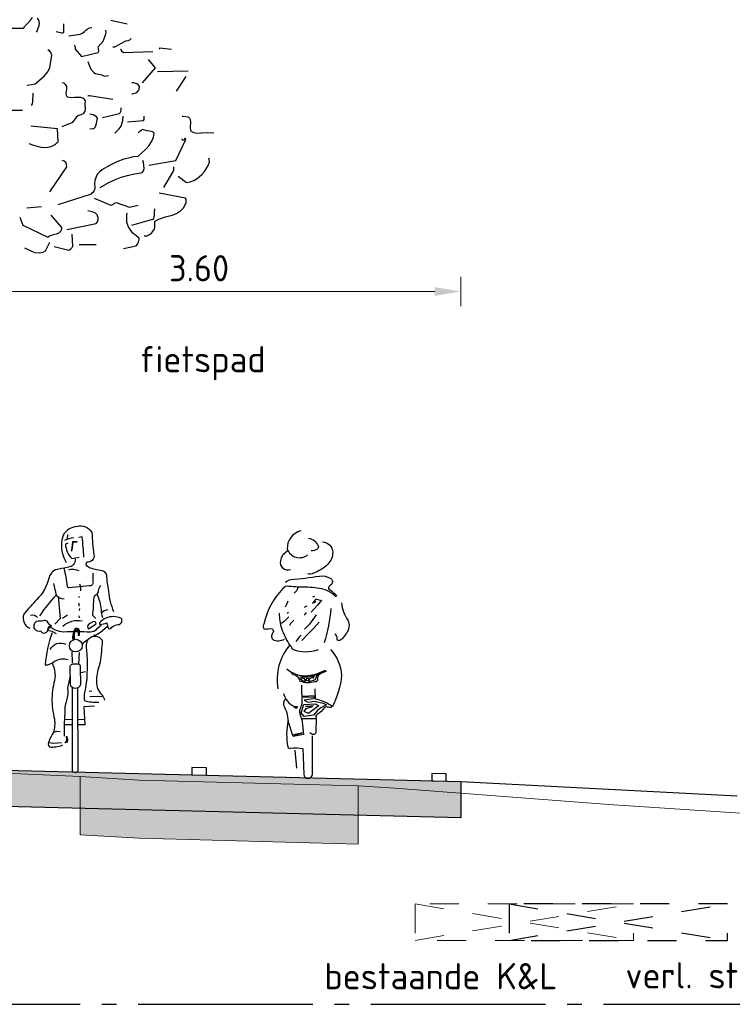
# Model space of a CAD drawing. Header units: metres. Extents: x 180716 to 180809, y 418548 to 418668.
# Tile 25 of 148: x 180743.12 to 180748.02, y 418592.59 to 418599.36. Entities that reach past the tile are written whole.
import ezdxf

# ---------------------------------------------------------------- set-up
doc = ezdxf.new("R2010")
doc.units = ezdxf.units.M
doc.linetypes.add('AL-NAP_LIJN', pattern=[15.25, 12, -1.5, 0.25, -1.5])
doc.linetypes.add('NLCS-HIDDEN', pattern=[4, 2, -2])
doc.layers.get('0').update_dxf_attribs({"color": 30, "lineweight": 0})
doc.layers.get('Defpoints').update_dxf_attribs({"lineweight": 0})
for name, color, linetype, lineweight in [('B-WE-GW-BERM-GD', 253, 'Continuous', 0), ('B-WE-KL-STROOK-GD', 8, 'NLCS-HIDDEN', 18), ('B-WE-VH-M', 253, 'Continuous', 0), ('B-WE-VH-VERHARDING_ASFALT-GD', 253, 'Continuous', 0), ('N-WE-GR-BOOM-SD', 90, 'Continuous', 25), ('N-WE-GW-BERM-GD', 90, 'Continuous', 30), ('N-WE-KL-STROOK-GD', 7, 'NLCS-HIDDEN', 25), ('N-WE-VH-M', 7, 'Continuous', 18), ('N-WE-VH-VERHARDING_ASFALT-GD', 210, 'Continuous', 30), ('N-WE-VW-MARKERING-GD', 7, 'Continuous', 30), ('N-WE-WH-WATERPEIL_ZOMERPEIL-GD', 150, 'AL-NAP_LIJN', 25), ('X-XX-AL-AANKLEDING-SD', 6, 'Continuous', 25), ('X-XX-AL-PRINCIPEPROFIEL-T18', 1, 'Continuous', 18)]:
    doc.layers.add(name, color=color, linetype=linetype, lineweight=lineweight)
doc.layers.add('B-WE-VH-VERHARDING_ASFALT-AD', color=253, linetype='Continuous', lineweight=0, transparency=0.5)
doc.layers.add('N-WE-VH-VERHARDING_ASFALT-AD', color=212, linetype='Continuous', lineweight=18, transparency=0.3)
doc.styles.add('NLCS-ISO-M100-T18', font='NLCS-ISO.ttf', dxfattribs={"height": 0.18})
doc.dimstyles.new('NLCS-M100-T18-PIJL_L2_H1', dxfattribs={"dimscale": 0.1, "dimtxt": 2.5, "dimasz": 1.8, "dimexe": 2, "dimexo": 2, "dimgap": 0.7, "dimtad": 1, "dimzin": 0, "dimdsep": 46, "dimtxsty": 'NLCS-ISO-M100-T18', "dimcen": 0, "dimdle": 2, "dimclrd": 256, "dimclre": 256, "dimclrt": 1, "dimadec": 1, "dimazin": 0, "dimtfac": 1, "dimtdec": 3, "dimtofl": 0, "dimtmove": 0, "dimatfit": 3, "dimfxl": 2, "dimfxlon": 1, "dimtfillclr": 256, "dimtolj": 1, "dimtzin": 0, "dimlwd": -1, "dimlwe": -1, "dimarcsym": 0})

# ---------------------------------------------------------------- blocks, each defined once
blk = doc.blocks.new('*D18')
at = {"layer": 'Defpoints', "color": 0, "transparency": 16777216}
for p in [(180742.5577, 418597.4876), (180746.1577, 418597.4876), (180746.1577, 418593.8351)]:
    blk.add_point(p, dxfattribs=at)
at = {"layer": 'N-WE-VH-M', "transparency": 16777216}
for p, q in [((180742.5577, 418597.4876), (180742.5577, 418597.5876)), ((180746.1577, 418597.3876), (180746.1577, 418597.5876)), ((180742.7377, 418597.4876), (180745.9777, 418597.4876))]:
    blk.add_line(p, q, dxfattribs=at)
for points in [[(180742.7377, 418597.5176), (180742.7377, 418597.4576), (180742.5577, 418597.4876)], [(180745.9777, 418597.5176), (180745.9777, 418597.4576), (180746.1577, 418597.4876)]]:
    blk.add_solid(points, dxfattribs=at)
at = {"layer": 'N-WE-VH-M', "color": 1, "transparency": 16777216, "insert": (180744.3577, 418597.6476), "char_height": 0.18, "attachment_point": 5, "style": 'NLCS-ISO-M100-T18'}
blk.add_mtext('\\A1;3.60', dxfattribs=at)
blk = doc.blocks.new('SAL-AANKLEDING_FIETSTER_ACHTERAANZICHT-D')
for points in [[(-0.0504, 1.7021, 0.372994), (-0.1443, 1.5767, 0.503668), (-0.0042, 1.5368, 150.934799)], [(0.0979, 1.6266, -0.402545), (0.1682, 1.5556, -0.204448), (0.1345, 1.4731, -0.107787), (0.0361, 1.4107, -0.232599), (-0.0044, 1.4068, 0.756423)], [(0.0015, 1.653, -0.251678), (0.0686, 1.5993, -0.398814), (0.0603, 1.5772, -0.187011), (0.0199, 1.5643, 2.207361)], [(-0.14, 1.5646, 0.236676), (-0.1919, 1.4969, 0.583386), (-0.1221, 1.4377, -0.497614)], [(-0.1561, 1.3504, -0.154336), (-0.1187, 1.3683, 0.021693), (0.0774, 1.392, -0.153975), (0.1511, 1.3768, -0.433195), (0.1625, 1.3386, -0.162977), (0.1427, 1.3212, 0.569715), (0.1515, 1.2961, 0.021653), (0.1923, 1.2603, -1.283993), (0.1843, 1.2542, 0.093544), (0.1239, 1.2945, 0.069195), (-0.0034, 1.3146, -0.023921), (-0.1336, 1.3208, 0.290835), (-0.1751, 1.3053, 0.143139), (-0.3047, 1.0611, 0.369113), (-0.3031, 1.0267, -0.046879), (-0.248, 1.0299, -0.302343), (-0.2409, 1.0045, 0.421236), (-0.2431, 0.955, 0.24644), (-0.1644, 0.9582, -4.327813)], [(0.1556, 1.1681, -0.053306), (0.1095, 0.9327, 2.556335)], [(0.2284, 1.2065, 0.107816), (0.271, 1.0877, -0.189381), (0.2796, 1.0412, -0.091131), (0.2631, 0.999, -0.043732), (0.2353, 0.9617, -0.167948), (0.2105, 0.9478, -0.498715), (0.1991, 0.9583, 0.241276), (0.1855, 0.9935, 2.413704)], [(0.0671, 0.8838, -0.173851), (-0.1021, 0.8837, 0.000578), (-0.1236, 0.9143, -0.07661), (-0.1814, 1.0313, -0.079973), (-0.197, 1.1368, -39.687992)], [(-0.1268, 0.9153, 0.224282), (-0.2093, 0.6171, 1.028931)], [(0.1536, 0.8876, -0.165288), (0.2287, 0.709, -0.089622), (0.1674, 0.4952, 0.086704), (0.0488, 0.5461), (0.0479, 0.6165)], [(-0.1483, 0.7543, 0.205807), (-0.0029, 0.7072, 0.105757), (0.1122, 0.7432, -0.456483), (0.121, 0.7346, 0.023268), (0.0763, 0.7152, 0.20987), (0.0653, 0.7021, 0.124642), (0.0646, 0.6835, -0.545926), (0.0453, 0.6643, -0.163265), (-0.0546, 0.6673, 0.038987), (-0.069, 0.6957, 0.125271), (-0.1029, 0.7135), (-0.1294, 0.74)], [(-0.0475, 0.6412), (-0.0434, 0.511, -0.034198), (-0.0531, 0.4855, 0.227614), (-0.0583, 0.4433, -0.044454), (-0.0408, 0.39), (-0.0328, 0.3018), (-0.1044, 0.2886), (-0.1376, 0.3946, 0.132618), (-0.1685, 0.5008, -0.216367), (-0.1558, 0.5446, -1.928019)], [(-0.171, 0.5841, 0.221629), (-0.0951, 0.494), (-0.074, 0.4938), (-0.0835, 0.4814), (-0.0999, 0.4927)], [(0.1689, 0.4979, -0.325073), (0.1392, 0.489, 0.185728), (0.1113, 0.4882, -0.09132), (0.0614, 0.4386, 0.488493), (0.0552, 0.4164), (0.0527, 0.3209, -0.568599), (0.0238, 0.3047, -0.009736), (0.0097, 0.3132, 0.656385)], [(-0.1384, 0.3983, 0.098289), (-0.1407, 0.2161, 0.549463), (-0.122, 0.2086, -0.073152), (-0.0366, 0.205), (-0.0313, 0.028, 0.941313), (0.0288, 0.0262), (0.0283, 0.2922)]]:
    blk.add_lwpolyline(points, format="xyb")
for points in [[(-0.0715, 1.3119), (-0.078, 1.2918), (-0.0976, 1.2731)], [(0.0901, 1.2251), (0.0643, 1.1921), (0.0207, 1.1437)], [(0.0848, 1.2225), (0.0526, 1.2323), (0.0291, 1.2058), (0.0537, 1.2164)], [(0.0435, 1.2506), (0.0292, 1.2468)], [(-0.1399, 1.2184), (-0.1499, 1.196), (-0.1582, 1.1779)], [(-0.0096, 1.1856), (-0.0292, 1.1747)], [(-0.1336, 1.1119), (-0.166, 1.0786), (-0.1848, 1.0645)], [(-0.1352, 1.1435), (-0.146, 1.1347)], [(-0.0994, 1.0886), (-0.1199, 1.0679), (-0.1294, 1.0513)], [(-0.014, 1.1421), (-0.0288, 1.1237)], [(0.0547, 1.1254), (0.0076, 1.0617), (-0.027, 1.0254)], [(0.0749, 1.0752), (0.0353, 1.0316), (-0.0003, 0.9933), (-0.0437, 0.9484)], [(-0.0486, 0.9851), (-0.0624, 0.9718), (-0.0864, 0.9413)], [(-0.0589, 0.6864), (-0.0392, 0.6731), (-0.0199, 0.6674), (-0.0269, 0.6855), (-0.0481, 0.6895)], [(-0.0577, 0.6982), (0.007, 0.6996), (0.0871, 0.7247)], [(0.0595, 0.7093), (0.0475, 0.6769), (0.0035, 0.6637), (0.0105, 0.6876), (0.0411, 0.7022), (0.0309, 0.6851)], [(-0.0347, 0.5583), (0.04, 0.5607), (0.0368, 0.5469), (-0.0293, 0.5384), (-0.0032, 0.5251), (0.0428, 0.532), (0.1017, 0.5166), (0.1264, 0.5051), (0.0859, 0.4861), (0.0646, 0.467), (0.0365, 0.436), (-0.0273, 0.4265), (-0.049, 0.4514), (-0.0308, 0.509), (0.0494, 0.514), (0.0738, 0.5002), (0.0312, 0.4692), (0.0026, 0.4465), (-0.0279, 0.461), (-0.0139, 0.4816), (0.0288, 0.4951), (-0.0189, 0.4949), (0.0369, 0.5014)], [(-0.0451, 0.565), (0.0488, 0.5713)], [(-0.0439, 0.4117), (0.0308, 0.4123), (0.0514, 0.4129)], [(-0.1004, 0.3032), (-0.0366, 0.3156)], [(-0.0961, 0.2974), (-0.0476, 0.3111)], [(-0.0777, 0.0704), (-0.0911, 0.1933)]]:
    blk.add_lwpolyline(points)
blk.add_circle((-0.0056, 0.6805), 0.00976)
blk = doc.blocks.new('SAL-AANKLEDING_FIETSTER_VOORAANZICHT-D')
for points in [[(0.0102, 1.6936, 0.224954), (-0.0855, 1.6328, 0.218026), (-0.0646, 1.4466, -0.070213)], [(0.0102, 1.6936, -0.362904), (0.1127, 1.652, 0.015093), (0.1262, 1.4992, -0.568041), (0.0785, 1.4489, 0.463013), (0.0794, 1.4201, 0.11132), (0.1697, 1.3934, -0.31235), (0.2134, 1.3596, 0.04183), (0.2272, 1.2473, 0.074826), (0.2616, 1.1086, 1453.487325)], [(-0.0729, 1.5991, -0.105441), (-0.0101, 1.6172, -1.362009)], [(-0.0519, 1.578), (-0.0691, 1.5724, 0.16771), (-0.0256, 1.4722), (0.0264, 1.4819)], [(0.0585, 1.4818, 0.012848), (0.0467, 1.6221), (0.0242, 1.6179)], [(-0.0047, 1.4753, -0.429934), (-0.0392, 1.415, -0.021707), (-0.1148, 1.4001, 0.316506), (-0.1812, 1.3422, -0.14059), (-0.2657, 1.1907, 0.032752), (-0.3547, 1.0897, 0.39656), (-0.3146, 0.9941, 2.431502)], [(-0.0796, 1.4062, -0.027944), (-0.0566, 1.2812, 0.422814), (-0.0458, 1.273), (0.0973, 1.2873, 0.51068), (0.123, 1.3137), (0.123, 1.3717)], [(-0.0459, 1.3955, -0.201307), (0.0232, 1.3894, -0.293478)], [(-0.1511, 1.3015, -0.014584), (-0.1326, 1.2212, 0.043832), (-0.2474, 1.0786, 3.218337)], [(-0.1333, 1.2211, 0.170934), (-0.0771, 1.1955, 0.38449)], [(0.1406, 1.0593), (0.1193, 1.0811, 0.008797), (0.128, 1.207, -0.226735), (0.1429, 1.2247, 0.298471), (0.1587, 1.2496, -0.223663), (0.1754, 1.2865, -4.108203)], [(0.1474, 1.2262, -0.087706), (0.1764, 1.1193, 0.04255), (0.1854, 1.0683, -2.271623)], [(-0.3093, 1.0839, -0.322135), (-0.2611, 1.0678, 1.351223)], [(0.2218, 1.1193, 0.151778), (0.1795, 1.0988, 0.134147)], [(-0.1636, 1.0065, -0.168398), (-0.1938, 1.0421, 0.208056), (-0.2208, 1.0438, -0.01449), (-0.2667, 1.0406, 0.431381), (-0.2819, 0.9892, 0.342036), (-0.2384, 0.9754, 0.502767), (-0.2075, 0.9629, 0.321691), (-0.1874, 0.9919, -0.567898), (-0.1627, 1.0072, -1.321991)], [(-0.0872, 1.0079, -0.227843), (0.0461, 1.0452, 0.144244)], [(0.0891, 0.99), (0.1432, 1.0238, 0.561425), (0.1157, 1.0359, -0.015186), (0.0897, 1.0189, 0.437223), (0.0891, 0.99, -0.83324)], [(0.3122, 1.0622, 0.206679), (0.2107, 1.0636, 0.115586), (0.1643, 1.0302, 0.284772), (0.1682, 1.0181, 0.001883), (0.2155, 1.0295, 0.077479), (0.228, 0.9916, 0.472133), (0.2495, 1.0003, -0.166307), (0.2939, 1.018, 0.498514), (0.3168, 1.0595), (0.3122, 1.0622)], [(-0.1602, 0.9623, 0.073428), (-0.2073, 0.7409, 0.187521), (-0.1433, 0.7669, -0.191907), (-0.0497, 0.7793, 2.461001)], [(0.1766, 1.0118), (0.145, 0.986, -0.244623), (0.1043, 0.9665, 0.016865), (-0.0824, 0.9674, -0.118708), (-0.1363, 0.9812), (-0.179, 1.0031), (-0.1913, 0.9791), (-0.1617, 0.9723), (-0.1317, 0.9575)], [(0.2176, 1.004), (0.1715, 0.9648, -0.132229), (0.1251, 0.9437, 0.333695)], [(-0.1741, 0.8468, -0.408369), (-0.0653, 0.8837, 0.431027)], [(0.0466, 0.8865, -0.028217), (0.1132, 0.9359, -0.34375), (0.184, 0.9104, -0.008166), (0.1711, 0.7597, 0.053344), (0.144, 0.6535, 0.087477), (0.1524, 0.5794, 0.083197), (0.1821, 0.5357, -0.082582), (0.2004, 0.4982, -1.052457)], [(0.0855, 0.9168, 0.177371), (0.0763, 0.8421, -0.057471), (0.0702, 0.5829, 0.127258), (0.0612, 0.4959, 0.0836), (0.1599, 0.4859, 2.180609)], [(-0.1595, 0.754, -0.122303), (-0.1408, 0.652, 0.045301), (-0.162, 0.5118, 0.055524), (-0.1442, 0.367, -0.09123), (-0.1507, 0.2762, 0.06619), (-0.1815, 0.2181, 0.323893), (-0.1788, 0.1771, 0.121836), (-0.091, 0.1892, -1.824136), (-0.0913, 0.1879, -0.254)], [(-0.0351, 0.6168), (-0.0364, 0.7214, -0.443605), (-0.0131, 0.7493), (0.0139, 0.7485, -0.505348), (0.0336, 0.7263), (0.0342, 0.6058, -0.843072), (-0.0347, 0.6097), (-0.0351, 0.6168)], [(-0.0357, 0.6679, 0.016355), (-0.0548, 0.5817, -0.100875), (-0.0604, 0.4965, 0.107973), (-0.0733, 0.4037, 0.025875), (-0.0774, 0.2518, 20.285035)], [(0.0136, 0.5803), (0.0171, 0.0183, -0.965528), (-0.0194, 0.016), (-0.0202, 0.5823)]]:
    blk.add_lwpolyline(points, format="xyb")
for points in [[(-0.0557, 1.6383), (-0.0565, 1.6075)], [(0.0126, 1.5881), (-0.0198, 1.5882), (-0.0271, 1.5282)], [(0.0115, 1.5854), (-0.0173, 1.5848), (-0.0253, 1.5299)], [(0.0289, 1.2996), (0.0356, 1.2828), (0.0352, 1.251)], [(-0.1191, 1.2106), (-0.1057, 1.06), (-0.1421, 1.0207)], [(0.0264, 1.2117), (0.0213, 1.2029)], [(0.0241, 1.1658), (0.0224, 1.1444)], [(-0.088, 1.0617), (-0.0541, 1.0866)], [(0.0281, 1.1291), (0.0253, 1.116)], [(0.0242, 1.0777), (0.0246, 1.0641)], [(-0.0212, 0.756), (-0.0217, 0.8331)], [(0.0264, 0.826), (0.0202, 0.7453)], [(0.0364, 0.6889), (0.0684, 0.6956)], [(0.0941, 0.5609), (0.1121, 0.5632)], [(0.0995, 0.5236), (0.1486, 0.5251), (0.1886, 0.5234)], [(0.1314, 0.4564), (0.0584, 0.4526), (0.0651, 0.3289), (0.0187, 0.3292)], [(-0.0218, 0.3635), (-0.0738, 0.3664)], [(0.063, 0.3663), (0.022, 0.3634)], [(-0.1521, 0.2787), (-0.1273, 0.286), (-0.1041, 0.2837)], [(-0.0247, 0.3287), (-0.0737, 0.3295)], [(-0.1835, 0.2079), (-0.152, 0.2023), (-0.0966, 0.2076)], [(-0.0601, 0.2492), (-0.0542, 0.2249), (-0.0574, 0.2069), (-0.0722, 0.2048), (-0.066, 0.2113), (-0.0594, 0.2253), (-0.0596, 0.2357), (-0.0609, 0.2518)]]:
    blk.add_lwpolyline(points)
for points in [[(-0.0273, 1.5311), (-0.0299, 1.526), (-0.0232, 1.5271)], [(0.0237, 0.9487), (0.023, 0.9782), (0.0142, 0.9897), (-0.0049, 0.985), (-0.0096, 0.9705), (-0.0161, 0.9419), (-0.0146, 0.92), (-0.0093, 0.9235), (-0.0098, 0.9559), (-0.0035, 0.9815), (0.0138, 0.9806), (0.0207, 0.9728), (0.0198, 0.9485)]]:
    blk.add_lwpolyline(points, close=True)
blk.add_lwpolyline([(0.0274, 0.946), (0.0282, 0.9772, 0.668087), (-0.0071, 0.9836, 0.16058), (-0.0176, 0.9104), (-0.0054, 0.9182), (-0.0061, 0.9603, -1.047019), (0.0189, 0.9646), (0.0177, 0.9451)], format="xyb", close=True)
blk.add_circle((0.0026, 0.8743), 0.0437)
blk = doc.blocks.new('SGR-BOOM_S02_G_ZIJ-D')
at = {"flags": 128}
for points in [[(1.0709, 4.9496), (1.0776, 4.9473), (1.1198, 4.9473), (1.1298, 4.9551), (1.1343, 4.9607), (1.1521, 5.0207), (1.161, 5.0341), (1.1721, 5.0452), (1.2299, 5.0697), (1.29, 5.0574), (1.2933, 5.0541), (1.2989, 5.0407), (1.3066, 5.0218), (1.4701, 5.0218), (1.4757, 5.0318), (1.4924, 5.0508), (1.5168, 5.0763), (1.5291, 5.0941)], [(1.558, 4.9929), (1.5613, 5.0007), (1.5691, 5.0218), (1.5747, 5.0385), (1.5769, 5.0552), (1.5758, 5.0674), (1.5702, 5.0808), (1.5669, 5.083), (1.5658, 5.0852), (1.5624, 5.0886)], [(1.6925, 4.9974), (1.7014, 4.9951), (1.7215, 4.9907), (1.7315, 4.9896), (1.7393, 4.9896), (1.7459, 4.9929), (1.7459, 5.0496)], [(1.7804, 4.9685), (1.8571, 4.9785), (1.8727, 4.9862), (1.8872, 4.9974), (1.8961, 5.0063), (1.905, 5.0141), (1.9227, 5.0229), (1.9372, 5.0263)], [(2.0684, 5.0752), (2.1819, 5.0508)], [(1.8171, 4.9062), (1.8215, 4.8962), (1.8227, 4.8928), (1.8227, 4.8773), (1.866, 4.825), (1.9817, 4.8539), (1.985, 4.8628), (1.9839, 4.8828), (1.9806, 4.8917), (2.0184, 4.934), (2.0195, 4.9418), (2.0251, 4.954), (2.0306, 4.9685), (2.0351, 4.9829), (2.0373, 4.9918), (2.034, 5.0063)], [(2.0829, 4.8917), (2.0962, 4.8917), (2.1707, 4.934), (2.1885, 4.9351), (2.1997, 4.9395), (2.2074, 4.9496)], [(2.1352, 4.8773), (2.1363, 4.8762), (2.1374, 4.8728), (2.1429, 4.865), (2.1552, 4.8528), (2.3576, 4.8595)], [(2.401, 4.8773), (2.4032, 4.8795), (2.4043, 4.8817), (2.4054, 4.885), (2.4866, 4.8773)], [(1.4901, 4.6315), (1.4968, 4.6293), (1.548, 4.6371), (1.5791, 4.6626), (1.6114, 4.6938), (1.6336, 4.7193), (1.6492, 4.7471), (1.6636, 4.8361), (1.657, 4.8528), (1.6469, 4.8639), (1.6347, 4.8717)], [(1.9094, 4.7905), (1.9194, 4.7661), (1.9316, 4.7394), (1.9506, 4.7171), (1.9639, 4.7093), (1.9839, 4.7049), (2.0062, 4.6993), (2.0206, 4.6938), (2.0306, 4.6904), (2.0529, 4.6949)], [(2.2853, 4.6459), (2.3754, 4.7471), (2.3276, 4.805)], [(2.3898, 4.7227), (2.6011, 4.7271)], [(2.5211, 4.5881), (2.5867, 4.6882)], [(1.7348, 4.3435), (1.8082, 4.3735), (1.8127, 4.3802), (1.816, 4.3857), (1.8249, 4.3968), (1.836, 4.4157), (1.8449, 4.4213), (1.8649, 4.428), (1.8794, 4.4335), (1.8838, 4.4358), (1.8916, 4.448), (1.8938, 4.4636), (1.8927, 4.4992), (1.8938, 4.5158), (1.8916, 4.5236), (1.8872, 4.5303), (1.876, 4.5392), (1.8616, 4.5436), (1.8449, 4.5447), (1.8193, 4.5436), (1.7949, 4.5425), (1.7737, 4.547), (1.7682, 4.5492), (1.7626, 4.5581), (1.7615, 4.5748), (1.7659, 4.6004), (1.7648, 4.6193), (1.757, 4.6337), (1.7526, 4.6371), (1.747, 4.6415), (1.7348, 4.6459)], [(2.213, 4.5703), (2.2163, 4.5703), (2.2219, 4.5714), (2.2308, 4.5737), (2.2397, 4.5759), (2.2475, 4.5803), (2.2519, 4.5837), (2.2597, 4.5915), (2.2619, 4.5948), (2.2631, 4.5981), (2.2642, 4.6048), (2.2653, 4.6115), (2.2653, 4.6204), (2.2564, 4.6304), (2.2475, 4.6371), (2.2397, 4.6404), (2.223, 4.6448), (2.213, 4.6459)], [(1.5235, 4.488), (1.5302, 4.5014), (1.5324, 4.5169), (1.5335, 4.5737)], [(1.9094, 4.5548), (1.9127, 4.5548), (1.9161, 4.557), (1.9216, 4.5581), (2.0818, 4.5325)], [(2.0106, 4.4068), (2.1285, 4.4346), (2.1318, 4.438), (2.1363, 4.4469), (2.1385, 4.4558), (2.1396, 4.4669), (2.1396, 4.4725)], [(1.2889, 4.3857), (1.3078, 4.3868), (1.3133, 4.3879), (1.3211, 4.3935), (1.3411, 4.4224), (1.3578, 4.4413), (1.3689, 4.4491), (1.3889, 4.458), (1.4612, 4.458)], [(1.9239, 4.329), (1.945, 4.3301), (1.9494, 4.3312), (1.9561, 4.3346), (1.9606, 4.3401), (1.9672, 4.3557), (1.975, 4.3902), (1.9761, 4.4013), (1.9706, 4.4102), (1.9583, 4.4191), (1.9461, 4.4246), (1.9339, 4.428), (1.9239, 4.4291)], [(2.0962, 4.3001), (2.1029, 4.3045), (2.1252, 4.3279), (2.1385, 4.3479), (2.1474, 4.3701), (2.1518, 4.3868), (2.1541, 4.4157)], [(2.183, 4.3768), (2.2942, 4.3857), (2.2975, 4.3924), (2.2986, 4.4002), (2.2986, 4.4146)], [(2.5589, 4.4157), (2.5655, 4.4146), (2.6011, 4.4113), (2.6089, 4.4024), (2.6134, 4.3924), (2.6156, 4.3735), (2.6145, 4.3401), (2.6167, 4.3145), (2.6323, 4.3045), (2.659, 4.299), (2.6901, 4.3001), (2.7335, 4.3034), (2.7757, 4.3001)], [(1.5057, 4.2267), (1.5357, 4.2156), (1.568, 4.2067), (1.6025, 4.2011), (1.6358, 4.2022), (1.6581, 4.2078), (1.6814, 4.2189), (1.687, 4.2222), (1.7003, 4.2345), (1.707, 4.24), (1.7026, 4.3279), (1.5191, 4.3468)], [(1.707, 3.8085), (1.9361, 3.8808), (1.9405, 3.8875), (1.9483, 3.8953), (1.9539, 3.902), (1.9572, 3.9075), (1.9606, 3.9153), (1.9617, 3.9242), (1.9594, 3.9487), (1.9617, 3.9754), (1.9695, 4.0009), (1.9772, 4.0176), (1.995, 4.0376), (2.0095, 4.0488), (2.0673, 4.081), (2.1129, 4.1032), (2.1607, 4.1221), (2.2086, 4.1344), (2.2241, 4.1377), (2.2553, 4.1399), (2.3064, 4.1855), (2.332, 4.2145), (2.3531, 4.2478), (2.362, 4.2723), (2.3665, 4.299), (2.3565, 4.3068), (2.3465, 4.3101), (2.3364, 4.3134), (2.3187, 4.3157), (2.2842, 4.3234), (2.2764, 4.3168), (2.2686, 4.3112), (2.2642, 4.3079), (2.2597, 4.3023), (2.2553, 4.299)], [(2.3287, 4.0788), (2.5155, 4.111), (2.5833, 4.2556), (2.5822, 4.2623), (2.58, 4.2634), (2.5755, 4.2589), (2.57, 4.2512), (2.5667, 4.2489), (2.5622, 4.2512), (2.5578, 4.26)], [(1.6492, 3.8953), (1.7648, 4.0677), (1.7637, 4.0855), (1.7582, 4.0977), (1.7481, 4.1066), (1.7348, 4.111)], [(1.9961, 3.9242), (2.0551, 3.9598), (2.104, 3.9831), (2.1385, 3.9954), (2.193, 4.0109), (2.2308, 4.0187), (2.2764, 4.0254), (2.2864, 4.031), (2.2931, 4.0387), (2.2975, 4.0565), (2.2964, 4.0766), (2.2931, 4.0977), (2.2886, 4.111)], [(2.4332, 3.9242), (2.501, 4.041), (2.501, 4.0677)], [(2.5311, 4.002), (2.5878, 3.9598), (2.6145, 3.9631), (2.6401, 3.9731), (2.6623, 3.9865), (2.6945, 4.0143), (2.7123, 4.0354), (2.7357, 4.0721), (2.7468, 4.0988), (2.7457, 4.1188), (2.7424, 4.1266)], [(2.2986, 3.5928), (2.3175, 3.5928), (2.3398, 3.605), (2.3476, 3.6117), (2.3554, 3.6195), (2.3643, 3.6339), (2.3676, 3.6384), (2.3709, 3.6528), (2.3709, 3.6929), (2.3987, 3.7073), (2.4443, 3.7229), (2.491, 3.7351), (2.5199, 3.7474), (2.5466, 3.7641), (2.57, 3.7874), (2.5867, 3.823), (2.5856, 3.8441), (2.5822, 3.8519), (2.3998, 3.8853)], [(1.4901, 3.7841), (1.5913, 3.7941)], [(1.9528, 3.8519), (2.0684, 3.8041), (2.0773, 3.8052), (2.0862, 3.8097), (2.0896, 3.813), (2.094, 3.8163), (2.104, 3.8208), (2.1974, 3.7907), (2.2553, 3.8041)], [(1.4423, 3.7218), (1.4623, 3.6651), (1.6347, 3.5828), (1.6469, 3.5928), (1.6625, 3.5984), (1.6748, 3.6017), (1.6948, 3.6061), (1.7126, 3.6139), (1.7248, 3.6239), (1.727, 3.6284), (1.7292, 3.6351), (1.7304, 3.6417), (1.7304, 3.6495), (1.6592, 3.7351)], [(1.7648, 3.6351), (1.9683, 3.6784), (1.9761, 3.6895), (1.9806, 3.7051), (1.9817, 3.7173), (1.975, 3.7374), (1.9628, 3.7485), (1.9405, 3.7585), (1.9205, 3.7629), (1.9094, 3.7641)], [(2.1552, 3.506), (2.243, 3.525), (2.2508, 3.535), (2.2586, 3.5483), (2.2642, 3.5672), (2.2642, 3.5761), (2.2419, 3.5917), (2.2197, 3.6117), (2.2008, 3.6362), (2.1908, 3.654), (2.1796, 3.684), (2.1774, 3.7073), (2.1785, 3.7185), (2.1796, 3.7407), (2.183, 3.7507)], [(2.213, 3.6651), (2.3576, 3.7073), (2.3631, 3.7129), (2.3687, 3.734), (2.3698, 3.754), (2.372, 3.7785)], [(1.6781, 3.5194), (1.7793, 3.4949), (1.7871, 3.4994), (1.7926, 3.5038), (1.796, 3.5072), (1.7993, 3.5105), (1.8026, 3.5138), (1.8071, 3.5194), (1.8026, 3.605)], [(1.4757, 3.5105), (1.5446, 3.4782), (1.5747, 3.4749), (1.6036, 3.4805), (1.6203, 3.4905), (1.6481, 3.5483)], [(1.8516, 3.5339), (1.9672, 3.5339)]]:
    blk.add_lwpolyline(points, dxfattribs=at)
blk = doc.blocks.new('A$Cf3f7b027')
at = {"layer": 'B-WE-KL-STROOK-GD', "ltscale": 0.1, "flags": 128}
blk.add_lwpolyline([(0, 0.25), (0, 0), (1.5, 0), (1.5, 0.25)], close=True, dxfattribs=at)
for points in [[(0, 0.25), (1.5, 0)], [(0, 0), (1.5, 0.25)]]:
    blk.add_lwpolyline(points, dxfattribs=at)

msp = doc.modelspace()

# ---------------------------------------------------------------- hatches: boundary and pattern name
at = {"layer": 'B-WE-VH-VERHARDING_ASFALT-AD'}
h = msp.add_hatch(color=256, dxfattribs=at)
h.dxf.hatch_style = 1
h.paths.add_polyline_path([(180745.4513, 418593.6869), (180745.4513, 418594.0869), (180743.9455, 418594.1276), (180743.5407, 418594.1515), (180743.5407, 418593.7515), (180743.9455, 418593.7276)])
at = {"layer": 'N-WE-VH-VERHARDING_ASFALT-AD'}
h = msp.add_hatch(color=256, dxfattribs=at)
h.dxf.hatch_style = 1
h.paths.add_polyline_path([(180742.5577, 418594.2068), (180746.1577, 418594.1168), (180746.1577, 418593.8667), (180742.5577, 418593.9567)])

# ---------------------------------------------------------------- linework, layer by layer
at = {"layer": 'B-WE-GW-BERM-GD', "flags": 128}
msp.add_lwpolyline([(180728.7677, 418594.0989), (180732.3242, 418594.3549), (180732.3789, 418594.3587), (180732.3817, 418594.3591), (180732.4068, 418594.3702), (180732.758, 418594.5094), (180733.293, 418594.5054), (180735.6988, 418594.4834), (180735.9791, 418594.4784), (180736.2919, 418594.4887), (180738.5749, 418594.3357), (180739.145, 418594.386), (180739.2455, 418594.3842), (180739.2584, 418594.382), (180739.6549, 418594.3317), (180739.8433, 418594.3222), (180740.5627, 418594.2859), (180743.5407, 418594.1515), (180743.9455, 418594.1276), (180745.4513, 418594.0869), (180745.7049, 418594.0711), (180747.1748, 418593.9593), (180750.0994, 418593.768)], dxfattribs=at)
at = {"layer": 'B-WE-VH-VERHARDING_ASFALT-GD', "flags": 128}
msp.add_lwpolyline([(180745.4513, 418593.6869), (180745.4513, 418594.0869), (180743.9455, 418594.1276), (180743.5407, 418594.1515), (180743.5407, 418593.7515), (180743.9455, 418593.7276)], close=True, dxfattribs=at)
at = {"layer": 'N-WE-GW-BERM-GD', "flags": 128}
msp.add_lwpolyline([(180746.1577, 418594.1168), (180748.0577, 418594.0193)], dxfattribs=at)
at = {"layer": 'N-WE-KL-STROOK-GD', "ltscale": 0.1, "flags": 128}
msp.add_lwpolyline([(180746.4908, 418593.2752), (180746.4908, 418593.0252), (180747.9908, 418593.0252), (180747.9908, 418593.2752)], close=True, dxfattribs=at)
for points in [[(180746.4908, 418593.2752), (180747.9908, 418593.0252)], [(180746.4908, 418593.0252), (180747.9908, 418593.2752)]]:
    msp.add_lwpolyline(points, dxfattribs=at)
at = {"layer": 'N-WE-VH-VERHARDING_ASFALT-GD', "flags": 128}
msp.add_lwpolyline([(180742.5577, 418594.2068), (180746.1577, 418594.1168), (180746.1577, 418593.8667), (180742.5577, 418593.9567), (180742.5577, 418594.2068)], close=True, dxfattribs=at)
at = {"layer": 'N-WE-VW-MARKERING-GD', "flags": 128}
for points in [[(180744.4077, 418594.2106), (180744.3077, 418594.2131), (180744.3077, 418594.163), (180744.4077, 418594.1605)], [(180746.0577, 418594.1693), (180745.9577, 418594.1718), (180745.9577, 418594.1218), (180746.0577, 418594.1193)]]:
    msp.add_lwpolyline(points, close=True, dxfattribs=at)
at = {"layer": 'N-WE-WH-WATERPEIL_ZOMERPEIL-GD', "ltscale": 0.1, "flags": 128}
msp.add_lwpolyline([(180716.7392, 418592.5853), (180756.1553, 418592.5853)], dxfattribs=at)

# ---------------------------------------------------------------- block references
at = {"layer": 'N-WE-GR-BOOM-SD'}
msp.add_blockref('SGR-BOOM_S02_G_ZIJ-D', (180741.6825, 418594.2777), dxfattribs=at)
at = {"layer": 'N-WE-GW-BERM-GD'}
msp.add_blockref('A$Cf3f7b027', (180745.8443, 418593.0252), dxfattribs=at)
at = {"layer": 'X-XX-AL-AANKLEDING-SD'}
for name, p in [('SAL-AANKLEDING_FIETSTER_VOORAANZICHT-D', (180743.5076, 418594.1783)), ('SAL-AANKLEDING_FIETSTER_ACHTERAANZICHT-D', (180745.1085, 418594.1388))]:
    msp.add_blockref(name, p, dxfattribs=at)

# ---------------------------------------------------------------- texts
at = {"layer": 'B-WE-VH-M', "insert": (180743.9465, 418597.1118), "char_height": 0.18, "attachment_point": 1, "style": 'NLCS-ISO-M100-T18'}
msp.add_mtext_dynamic_manual_height_columns('fietspad', width=1.402386, gutter_width=12.5, heights=[0], dxfattribs=at)
at = {"layer": 'X-XX-AL-PRINCIPEPROFIEL-T18', "char_height": 0.18, "width": 2.014933, "attachment_point": 3, "style": 'NLCS-ISO-M100-T18'}
for s, insert in [('bestaande K&L', (180746.821, 418592.8686)), ('verl. strook K&L', (180749.0682, 418592.8748))]:
    msp.add_mtext(s, dxfattribs=dict(at, insert=insert))

# ---------------------------------------------------------------- dimensions: what is measured, and where the dimension line sits
at = {"layer": 'N-WE-VH-M'}
dim = msp.add_linear_dim(base=(180746.1577, 418597.4876), p1=(180742.5577, 418597.4876), p2=(180746.1577, 418593.8351), dimstyle='NLCS-M100-T18-PIJL_L2_H1', override={"dimexe": 1, "dimexo": 1, "dimdle": 1, "dimtofl": 1, "dimfxl": 1}, dxfattribs=at)
dim.commit()
dim.dimension.update_dxf_attribs({"geometry": '*D18', "text_midpoint": (180744.3577, 418597.6476)})

doc.saveas('drawing.dxf')
